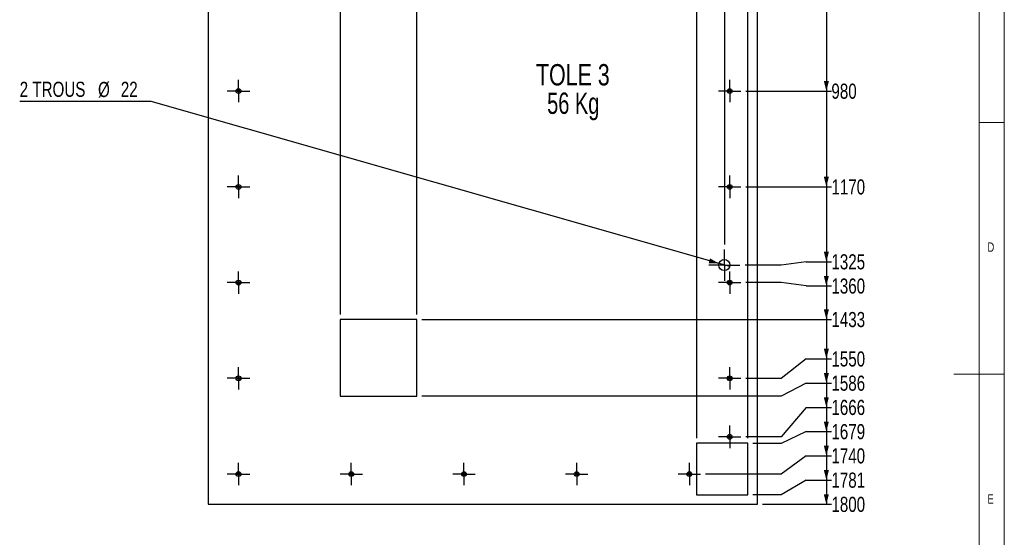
# Model space of a CAD drawing. Header units: millimetres. Extents: x 5 to 589, y 5 to 415.
# Tile 10 of 11: x 394 to 589, y 178 to 280. Entities that reach past the tile are written whole.
import ezdxf

# ---------------------------------------------------------------- set-up
doc = ezdxf.new("R2010")
doc.units = ezdxf.units.MM
doc.linetypes.add('CENTERX2', pattern=[20.32, 12.7, -2.54, 2.54, -2.54])
for name, color, linetype in [('COTES', 1, 'Continuous'), ('NOTES', 6, 'Continuous'), ('TRAIT-MIXTES', 3, 'CENTERX2')]:
    doc.layers.add(name, color=color, linetype=linetype)
doc.layers.add('TRAIT-FORT', color=4, linetype='Continuous', lineweight=25)
doc.styles.add('SLDTEXTSTYLE0', font='TXT', dxfattribs={"width": 0.75})
doc.styles.add('SLDTEXTSTYLE3', font='TXT', dxfattribs={"width": 0.7})
doc.dimstyles.new('SLDDIMSTYLE1', dxfattribs={"dimtxt": 3, "dimasz": 2, "dimexe": 0, "dimexo": 0.0625, "dimgap": 0.75, "dimtad": 0, "dimtih": 1, "dimtoh": 1, "dimdec": 0, "dimlfac": 10, "dimrnd": 1e-09, "dimzin": 12, "dimdsep": 46, "dimtxsty": 'SLDTEXTSTYLE0', "dimsah": 1, "dimcen": 0.09, "dimadec": 0, "dimazin": 3, "dimtfac": 1, "dimtdec": 0, "dimtofl": 0, "dimtmove": 0, "dimatfit": 3, "dimfxl": 1, "dimfrac": 2, "dimtolj": 1, "dimtzin": 12, "dimarcsym": 0})
doc.dimstyles.new('SLDDIMSTYLE2', dxfattribs={"dimtxt": 3, "dimasz": 2, "dimexe": 0, "dimexo": 0.0625, "dimgap": 0.75, "dimtad": 0, "dimtih": 1, "dimtoh": 1, "dimdec": 0, "dimlfac": 10, "dimrnd": 1e-09, "dimzin": 12, "dimdsep": 46, "dimtxsty": 'SLDTEXTSTYLE0', "dimblk1": 'NONE', "dimsah": 1, "dimcen": 0, "dimadec": 0, "dimazin": 3, "dimtfac": 1, "dimtdec": 0, "dimtmove": 0, "dimatfit": 3, "dimldrblk": 'NONE', "dimfxl": 1, "dimfrac": 2, "dimtolj": 1, "dimtzin": 12, "dimarcsym": 0})

# ---------------------------------------------------------------- blocks, each defined once
blk = doc.blocks.new('_D_57')
at = {"layer": 'COTES', "color": 1, "transparency": 16777216}
for p, q in [((451.39, 377.75), (456.2, 377.75)), ((456.2, 373.75), (456.2, 378.75)), ((456.2, 373.75), (457.18, 368.75)), ((457.18, 368.75), (457.18, 221.89))]:
    blk.add_line(p, q, dxfattribs=at)
blk.add_solid([(456.2, 377.75), (454.2, 378.25), (454.2, 377.25)], dxfattribs=at)
at = {"layer": 'COTES', "color": 1, "transparency": 16777216, "insert": (454.72, 378.75), "char_height": 3, "attachment_point": 1, "rotation": 90, "style": 'SLDTEXTSTYLE0'}
blk.add_mtext('262', dxfattribs=at)
blk = doc.blocks.new('_D_59')
at = {"layer": 'COTES', "color": 1, "transparency": 16777216}
for p, q in [((461.01, 377.75), (472.42, 377.75)), ((472.42, 221.89), (472.42, 378.75))]:
    blk.add_line(p, q, dxfattribs=at)
blk.add_solid([(472.42, 377.75), (470.42, 378.25), (470.42, 377.25)], dxfattribs=at)
at = {"layer": 'COTES', "color": 1, "transparency": 16777216, "insert": (470.94, 378.75), "char_height": 3, "attachment_point": 1, "rotation": 90, "style": 'SLDTEXTSTYLE0'}
blk.add_mtext('414', dxfattribs=at)
blk = doc.blocks.new('_D_64')
at = {"layer": 'COTES', "color": 1, "transparency": 16777216}
for p, q in [((518.86, 377.75), (523.67, 377.75)), ((523.67, 373.75), (523.67, 378.75)), ((523.67, 373.75), (527.9, 368.75)), ((527.9, 368.75), (527.9, 197.3))]:
    blk.add_line(p, q, dxfattribs=at)
blk.add_solid([(523.67, 377.75), (521.67, 378.25), (521.67, 377.25)], dxfattribs=at)
at = {"layer": 'COTES', "color": 1, "transparency": 16777216, "insert": (522.18, 378.75), "char_height": 3, "attachment_point": 1, "rotation": 90, "style": 'SLDTEXTSTYLE0'}
blk.add_mtext('969', dxfattribs=at)
blk = doc.blocks.new('_D_65')
at = {"layer": 'COTES', "color": 1, "transparency": 16777216}
for p, q in [((523.67, 377.75), (528.48, 377.75)), ((528.48, 373.75), (528.48, 378.75)), ((528.48, 373.75), (533.44, 368.75)), ((533.44, 368.75), (533.44, 235.78))]:
    blk.add_line(p, q, dxfattribs=at)
blk.add_solid([(528.48, 377.75), (526.48, 378.25), (526.48, 377.25)], dxfattribs=at)
at = {"layer": 'COTES', "color": 1, "transparency": 16777216, "insert": (526.99, 378.75), "char_height": 3, "attachment_point": 1, "rotation": 90, "style": 'SLDTEXTSTYLE0'}
blk.add_mtext('1024', dxfattribs=at)
blk = doc.blocks.new('_D_67')
at = {"layer": 'COTES', "color": 1, "transparency": 16777216}
for p, q in [((533.29, 377.75), (538.1, 377.75)), ((538.1, 197.3), (538.1, 378.75))]:
    blk.add_line(p, q, dxfattribs=at)
blk.add_solid([(538.1, 377.75), (536.1, 378.25), (536.1, 377.25)], dxfattribs=at)
at = {"layer": 'COTES', "color": 1, "transparency": 16777216, "insert": (536.61, 378.75), "char_height": 3, "attachment_point": 1, "rotation": 90, "style": 'SLDTEXTSTYLE0'}
blk.add_mtext('1071', dxfattribs=at)
blk = doc.blocks.new('_D_77')
at = {"layer": 'COTES', "color": 1, "transparency": 16777216}
for p, q in [((553.68, 285.2), (553.68, 266.2)), ((537.72, 266.2), (554.68, 266.2))]:
    blk.add_line(p, q, dxfattribs=at)
blk.add_solid([(553.68, 266.2), (554.18, 268.2), (553.18, 268.2)], dxfattribs=at)
at = {"layer": 'COTES', "color": 1, "transparency": 16777216, "insert": (554.68, 267.69), "char_height": 3, "attachment_point": 1, "style": 'SLDTEXTSTYLE0'}
blk.add_mtext('980', dxfattribs=at)
blk = doc.blocks.new('_D_78')
at = {"layer": 'COTES', "color": 1, "transparency": 16777216}
for p, q in [((553.68, 266.2), (553.68, 247.2)), ((537.72, 247.2), (554.68, 247.2))]:
    blk.add_line(p, q, dxfattribs=at)
blk.add_solid([(553.68, 247.2), (554.18, 249.2), (553.18, 249.2)], dxfattribs=at)
at = {"layer": 'COTES', "color": 1, "transparency": 16777216, "insert": (554.68, 248.69), "char_height": 3, "attachment_point": 1, "style": 'SLDTEXTSTYLE0'}
blk.add_mtext('1170', dxfattribs=at)
blk = doc.blocks.new('_D_79')
at = {"layer": 'COTES', "color": 1, "transparency": 16777216}
for p, q in [((553.68, 247.2), (553.68, 232.34)), ((544.68, 231.68), (537.54, 231.68)), ((549.68, 232.34), (544.68, 231.68)), ((549.68, 232.34), (554.68, 232.34))]:
    blk.add_line(p, q, dxfattribs=at)
blk.add_solid([(553.68, 232.34), (554.18, 234.34), (553.18, 234.34)], dxfattribs=at)
at = {"layer": 'COTES', "color": 1, "transparency": 16777216, "insert": (554.68, 233.83), "char_height": 3, "attachment_point": 1, "style": 'SLDTEXTSTYLE0'}
blk.add_mtext('1325', dxfattribs=at)
blk = doc.blocks.new('_D_80')
at = {"layer": 'COTES', "color": 1, "transparency": 16777216}
for p, q in [((553.68, 232.34), (553.68, 227.53)), ((544.68, 228.2), (537.72, 228.2)), ((549.68, 227.53), (544.68, 228.2)), ((549.68, 227.53), (554.68, 227.53))]:
    blk.add_line(p, q, dxfattribs=at)
blk.add_solid([(553.68, 227.53), (554.18, 229.53), (553.18, 229.53)], dxfattribs=at)
at = {"layer": 'COTES', "color": 1, "transparency": 16777216, "insert": (554.68, 229.02), "char_height": 3, "attachment_point": 1, "style": 'SLDTEXTSTYLE0'}
blk.add_mtext('1360', dxfattribs=at)
blk = doc.blocks.new('_D_81')
at = {"layer": 'COTES', "color": 1, "transparency": 16777216}
for p, q in [((553.68, 227.53), (553.68, 220.89)), ((473.42, 220.89), (554.68, 220.89))]:
    blk.add_line(p, q, dxfattribs=at)
blk.add_solid([(553.68, 220.89), (554.18, 222.89), (553.18, 222.89)], dxfattribs=at)
at = {"layer": 'COTES', "color": 1, "transparency": 16777216, "insert": (554.68, 222.37), "char_height": 3, "attachment_point": 1, "style": 'SLDTEXTSTYLE0'}
blk.add_mtext('1433', dxfattribs=at)
blk = doc.blocks.new('_D_82')
at = {"layer": 'COTES', "color": 1, "transparency": 16777216}
for p, q in [((553.68, 220.89), (553.68, 213.06)), ((549.68, 213.06), (544.68, 209.2)), ((549.68, 213.06), (554.68, 213.06)), ((544.68, 209.2), (537.72, 209.2))]:
    blk.add_line(p, q, dxfattribs=at)
blk.add_solid([(553.68, 213.06), (554.18, 215.06), (553.18, 215.06)], dxfattribs=at)
at = {"layer": 'COTES', "color": 1, "transparency": 16777216, "insert": (554.68, 214.55), "char_height": 3, "attachment_point": 1, "style": 'SLDTEXTSTYLE0'}
blk.add_mtext('1550', dxfattribs=at)
blk = doc.blocks.new('_D_83')
at = {"layer": 'COTES', "color": 1, "transparency": 16777216}
for p, q in [((553.68, 213.06), (553.68, 208.25)), ((549.68, 208.25), (544.68, 205.65)), ((549.68, 208.25), (554.68, 208.25)), ((544.68, 205.65), (473.42, 205.65))]:
    blk.add_line(p, q, dxfattribs=at)
blk.add_solid([(553.68, 208.25), (554.18, 210.25), (553.18, 210.25)], dxfattribs=at)
at = {"layer": 'COTES', "color": 1, "transparency": 16777216, "insert": (554.68, 209.74), "char_height": 3, "attachment_point": 1, "style": 'SLDTEXTSTYLE0'}
blk.add_mtext('1586', dxfattribs=at)
blk = doc.blocks.new('_D_84')
at = {"layer": 'COTES', "color": 1, "transparency": 16777216}
for p, q in [((553.68, 208.25), (553.68, 203.44)), ((549.68, 203.44), (544.68, 197.59)), ((549.68, 203.44), (554.68, 203.44)), ((544.68, 197.59), (537.72, 197.59))]:
    blk.add_line(p, q, dxfattribs=at)
blk.add_solid([(553.68, 203.44), (554.18, 205.44), (553.18, 205.44)], dxfattribs=at)
at = {"layer": 'COTES', "color": 1, "transparency": 16777216, "insert": (554.68, 204.93), "char_height": 3, "attachment_point": 1, "style": 'SLDTEXTSTYLE0'}
blk.add_mtext('1666', dxfattribs=at)
blk = doc.blocks.new('_D_85')
at = {"layer": 'COTES', "color": 1, "transparency": 16777216}
for p, q in [((553.68, 203.44), (553.68, 198.63)), ((549.68, 198.63), (544.68, 196.3)), ((549.68, 198.63), (554.68, 198.63)), ((544.68, 196.3), (539.1, 196.3))]:
    blk.add_line(p, q, dxfattribs=at)
blk.add_solid([(553.68, 198.63), (554.18, 200.63), (553.18, 200.63)], dxfattribs=at)
at = {"layer": 'COTES', "color": 1, "transparency": 16777216, "insert": (554.68, 200.12), "char_height": 3, "attachment_point": 1, "style": 'SLDTEXTSTYLE0'}
blk.add_mtext('1679', dxfattribs=at)
blk = doc.blocks.new('_D_86')
at = {"layer": 'COTES', "color": 1, "transparency": 16777216}
for p, q in [((553.68, 198.63), (553.68, 193.82)), ((549.68, 193.82), (544.68, 190.2)), ((549.68, 193.82), (554.68, 193.82)), ((544.68, 190.2), (529.72, 190.2))]:
    blk.add_line(p, q, dxfattribs=at)
blk.add_solid([(553.68, 193.82), (554.18, 195.82), (553.18, 195.82)], dxfattribs=at)
at = {"layer": 'COTES', "color": 1, "transparency": 16777216, "insert": (554.68, 195.31), "char_height": 3, "attachment_point": 1, "style": 'SLDTEXTSTYLE0'}
blk.add_mtext('1740', dxfattribs=at)
blk = doc.blocks.new('_D_87')
at = {"layer": 'COTES', "color": 1, "transparency": 16777216}
for p, q in [((553.68, 193.82), (553.68, 189.01)), ((549.68, 189.01), (544.68, 186.1)), ((549.68, 189.01), (554.68, 189.01)), ((544.68, 186.1), (539.1, 186.1))]:
    blk.add_line(p, q, dxfattribs=at)
blk.add_solid([(553.68, 189.01), (554.18, 191.01), (553.18, 191.01)], dxfattribs=at)
at = {"layer": 'COTES', "color": 1, "transparency": 16777216, "insert": (554.68, 190.5), "char_height": 3, "attachment_point": 1, "style": 'SLDTEXTSTYLE0'}
blk.add_mtext('1781', dxfattribs=at)
blk = doc.blocks.new('_D_88')
at = {"layer": 'COTES', "color": 1, "transparency": 16777216}
for p, q in [((553.68, 189.01), (553.68, 184.2)), ((541, 184.2), (554.68, 184.2))]:
    blk.add_line(p, q, dxfattribs=at)
blk.add_solid([(553.68, 184.2), (554.18, 186.2), (553.18, 186.2)], dxfattribs=at)
at = {"layer": 'COTES', "color": 1, "transparency": 16777216, "insert": (554.68, 185.69), "char_height": 3, "attachment_point": 1, "style": 'SLDTEXTSTYLE0'}
blk.add_mtext('1800', dxfattribs=at)
blk = doc.blocks.new('_D_89')
at = {"layer": 'COTES', "color": 1, "transparency": 16777216}
for p, q in [((419.66, 264.16), (393.57, 264.16)), ((532.38, 231.98), (419.66, 264.16)), ((534.5, 231.37), (532.38, 231.98))]:
    blk.add_line(p, q, dxfattribs=at)
blk.add_solid([(532.38, 231.98), (530.59, 233.01), (530.32, 232.05)], dxfattribs=at)
at = {"layer": 'COTES', "color": 1, "transparency": 16777216, "char_height": 3, "attachment_point": 1, "style": 'SLDTEXTSTYLE0'}
for s, insert in [('2 TROUS', (393.57, 268.07)), ('%%c', (409.12, 268.03)), ('22', (413.64, 268.07))]:
    blk.add_mtext(s, dxfattribs=dict(at, insert=insert))
blk = doc.blocks.new('_None')
blk = doc.blocks.new('SW_NOTE_6')
at = {"layer": 'NOTES', "color": 0, "char_height": 4.233, "attachment_point": 2}
for s, insert, style in [('TOLE 3', (8.53, 5.46), 'SLDTEXTSTYLE0'), ('56 Kg', (8.61, -0.19), 'SLDTEXTSTYLE3')]:
    blk.add_mtext(s, dxfattribs=dict(at, insert=insert, style=style))
blk = doc.blocks.new('SW_CENTERMARKSYMBOL_76')
at = {"layer": 'TRAIT-MIXTES', "color": 0}
for p, q in [((0, 2), (0, 3.1)), ((0, 0), (0, 2)), ((-2, 0), (-3.1, 0)), ((0, 0), (-2, 0)), ((0, 0), (0, -2)), ((0, 0), (2, 0)), ((2, 0), (3.1, 0)), ((0, -2), (0, -3.1))]:
    blk.add_line(p, q, dxfattribs=at)
blk = doc.blocks.new('SW_CENTERMARKSYMBOL_91')
at = {"layer": 'TRAIT-MIXTES', "color": 0}
for p, q in [((0, 2), (0, 2.225)), ((0, 0), (0, 2)), ((-2, 0), (-2.225, 0)), ((0, 0), (-2, 0)), ((0, 0), (0, -2)), ((0, 0), (2, 0)), ((2, 0), (2.225, 0)), ((0, -2), (0, -2.225))]:
    blk.add_line(p, q, dxfattribs=at)
blk = doc.blocks.new('SW_CENTERMARKSYMBOL_92')
at = {"layer": 'TRAIT-MIXTES', "color": 0}
for p, q in [((0, 2), (0, 2.225)), ((0, 0), (0, 2)), ((-2, 0), (-2.225, 0)), ((0, 0), (-2, 0)), ((0, 0), (0, -2)), ((0, 0), (2, 0)), ((2, 0), (2.225, 0)), ((0, -2), (0, -2.225))]:
    blk.add_line(p, q, dxfattribs=at)
blk = doc.blocks.new('SW_CENTERMARKSYMBOL_93')
at = {"layer": 'TRAIT-MIXTES', "color": 0}
for p, q in [((0, 2), (0, 2.225)), ((0, 0), (0, 2)), ((-2, 0), (-2.225, 0)), ((0, 0), (-2, 0)), ((0, 0), (0, -2)), ((0, 0), (2, 0)), ((2, 0), (2.225, 0)), ((0, -2), (0, -2.225))]:
    blk.add_line(p, q, dxfattribs=at)
blk = doc.blocks.new('SW_CENTERMARKSYMBOL_94')
at = {"layer": 'TRAIT-MIXTES', "color": 0}
for p, q in [((0, 2), (0, 2.225)), ((0, 0), (0, 2)), ((-2, 0), (-2.225, 0)), ((0, 0), (-2, 0)), ((0, 0), (0, -2)), ((0, 0), (2, 0)), ((2, 0), (2.225, 0)), ((0, -2), (0, -2.225))]:
    blk.add_line(p, q, dxfattribs=at)
blk = doc.blocks.new('SW_CENTERMARKSYMBOL_95')
at = {"layer": 'TRAIT-MIXTES', "color": 0}
for p, q in [((0, 2), (0, 2.225)), ((0, 0), (0, 2)), ((-2, 0), (-2.225, 0)), ((0, 0), (-2, 0)), ((0, 0), (0, -2)), ((0, 0), (2, 0)), ((2, 0), (2.225, 0)), ((0, -2), (0, -2.225))]:
    blk.add_line(p, q, dxfattribs=at)
blk = doc.blocks.new('SW_CENTERMARKSYMBOL_96')
at = {"layer": 'TRAIT-MIXTES', "color": 0}
for p, q in [((0, 2), (0, 2.225)), ((0, 0), (0, 2)), ((-2, 0), (-2.225, 0)), ((0, 0), (-2, 0)), ((0, 0), (0, -2)), ((0, 0), (2, 0)), ((2, 0), (2.225, 0)), ((0, -2), (0, -2.225))]:
    blk.add_line(p, q, dxfattribs=at)
blk = doc.blocks.new('SW_CENTERMARKSYMBOL_97')
at = {"layer": 'TRAIT-MIXTES', "color": 0}
for p, q in [((0, 2), (0, 2.225)), ((0, 0), (0, 2)), ((0, 0), (-2, 0)), ((0, 0), (0, -2)), ((0, 0), (2, 0)), ((2, 0), (2.225, 0)), ((-2, 0), (-2.225, 0)), ((0, -2), (0, -2.225))]:
    blk.add_line(p, q, dxfattribs=at)
blk = doc.blocks.new('SW_CENTERMARKSYMBOL_98')
at = {"layer": 'TRAIT-MIXTES', "color": 0}
for p, q in [((0, 2), (0, 2.225)), ((0, 0), (0, 2)), ((-2, 0), (-2.225, 0)), ((0, 0), (-2, 0)), ((0, 0), (0, -2)), ((0, 0), (2, 0)), ((2, 0), (2.225, 0)), ((0, -2), (0, -2.225))]:
    blk.add_line(p, q, dxfattribs=at)
blk = doc.blocks.new('SW_CENTERMARKSYMBOL_99')
at = {"layer": 'TRAIT-MIXTES', "color": 0}
for p, q in [((0, 2), (0, 2.225)), ((0, 0), (0, 2)), ((-2, 0), (-2.225, 0)), ((0, 0), (-2, 0)), ((0, 0), (0, -2)), ((0, 0), (2, 0)), ((2, 0), (2.225, 0)), ((0, -2), (0, -2.225))]:
    blk.add_line(p, q, dxfattribs=at)
blk = doc.blocks.new('SW_CENTERMARKSYMBOL_100')
at = {"layer": 'TRAIT-MIXTES', "color": 0}
for p, q in [((0, 2), (0, 2.225)), ((0, 0), (0, 2)), ((0, 0), (-2, 0)), ((0, 0), (0, -2)), ((0, 0), (2, 0)), ((2, 0), (2.225, 0)), ((-2, 0), (-2.225, 0)), ((0, -2), (0, -2.225))]:
    blk.add_line(p, q, dxfattribs=at)
blk = doc.blocks.new('SW_CENTERMARKSYMBOL_101')
at = {"layer": 'TRAIT-MIXTES', "color": 0}
for p, q in [((0, 2), (0, 2.225)), ((0, 0), (0, 2)), ((-2, 0), (-2.225, 0)), ((0, 0), (-2, 0)), ((0, 0), (0, -2)), ((0, 0), (2, 0)), ((2, 0), (2.225, 0)), ((0, -2), (0, -2.225))]:
    blk.add_line(p, q, dxfattribs=at)
blk = doc.blocks.new('SW_CENTERMARKSYMBOL_102')
at = {"layer": 'TRAIT-MIXTES', "color": 0}
for p, q in [((0, 2), (0, 2.225)), ((0, 0), (0, 2)), ((-2, 0), (-2.225, 0)), ((0, 0), (-2, 0)), ((0, 0), (0, -2)), ((0, 0), (2, 0)), ((2, 0), (2.225, 0)), ((0, -2), (0, -2.225))]:
    blk.add_line(p, q, dxfattribs=at)
blk = doc.blocks.new('SW_CENTERMARKSYMBOL_103')
at = {"layer": 'TRAIT-MIXTES', "color": 0}
for p, q in [((0, 2), (0, 2.225)), ((0, 0), (0, 2)), ((-2, 0), (-2.225, 0)), ((0, 0), (-2, 0)), ((0, 0), (0, -2)), ((0, 0), (2, 0)), ((2, 0), (2.225, 0)), ((0, -2), (0, -2.225))]:
    blk.add_line(p, q, dxfattribs=at)
blk = doc.blocks.new('SW_CENTERMARKSYMBOL_104')
at = {"layer": 'TRAIT-MIXTES', "color": 0}
for p, q in [((0, 2), (0, 2.225)), ((0, 0), (0, 2)), ((-2, 0), (-2.225, 0)), ((0, 0), (-2, 0)), ((0, 0), (0, -2)), ((0, 0), (2, 0)), ((2, 0), (2.225, 0)), ((0, -2), (0, -2.225))]:
    blk.add_line(p, q, dxfattribs=at)

msp = doc.modelspace()

# ---------------------------------------------------------------- linework, layer by layer
at = {"color": 7, "linetype": 'Continuous', "lineweight": 18}
for p, q in [((589, 5), (589, 415)), ((584, 10), (584, 410)), ((584, 260), (589, 260)), ((589, 210), (579, 210))]:
    msp.add_line(p, q, dxfattribs=at)
at = {"layer": 'TRAIT-FORT', "color": 4, "linetype": 'Continuous', "lineweight": 25}
for p, q in [((430.99958, 364.204), (430.99958, 184.204)), ((539.99958, 184.204), (539.99958, 364.204)), ((472.42106, 220.88786), (457.18212, 220.88786)), ((457.18212, 220.88786), (457.18212, 205.64894)), ((472.42106, 205.64894), (472.42106, 220.88786)), ((457.18212, 205.64894), (472.42106, 205.64894)), ((538.09958, 196.304), (527.89958, 196.304)), ((527.89958, 196.304), (527.89958, 186.104)), ((538.09958, 186.104), (538.09958, 196.304)), ((527.89958, 186.104), (538.09958, 186.104)), ((430.99958, 184.204), (539.99958, 184.204))]:
    msp.add_line(p, q, dxfattribs=at)
for centre, radius in [((436.99958, 266.204), 0.47), ((436.99958, 266.204), 0.225), ((534.49958, 266.204), 0.47), ((534.49958, 266.204), 0.225), ((436.99958, 247.204), 0.47), ((436.99958, 247.204), 0.225), ((534.49958, 247.204), 0.47), ((534.49958, 247.204), 0.225), ((533.4375, 231.67584), 1.1), ((436.99958, 228.204), 0.47), ((534.49958, 228.204), 0.47), ((436.99958, 228.204), 0.225), ((534.49958, 228.204), 0.225), ((436.99958, 209.204), 0.47), ((436.99958, 209.204), 0.225), ((534.49958, 209.204), 0.47), ((534.49958, 209.204), 0.225), ((534.49958, 197.59162), 0.47), ((534.49958, 197.59162), 0.225), ((436.99958, 190.204), 0.47), ((436.99958, 190.204), 0.225), ((459.37458, 190.204), 0.47), ((459.37458, 190.204), 0.225), ((481.74958, 190.204), 0.47), ((481.74958, 190.204), 0.225), ((504.12458, 190.204), 0.47), ((504.12458, 190.204), 0.225), ((526.49958, 190.204), 0.47), ((526.49958, 190.204), 0.225)]:
    msp.add_circle(centre, radius, dxfattribs=at)

# ---------------------------------------------------------------- block references
at = {"layer": 'NOTES', "color": 211}
msp.add_blockref('SW_NOTE_6', (494.83085, 266.10728), dxfattribs=at)
at = {"layer": 'TRAIT-MIXTES', "color": 3}
for name, p in [('SW_CENTERMARKSYMBOL_91', (436.99958, 266.204)), ('SW_CENTERMARKSYMBOL_104', (534.49958, 266.204)), ('SW_CENTERMARKSYMBOL_92', (436.99958, 247.204)), ('SW_CENTERMARKSYMBOL_103', (534.49958, 247.204)), ('SW_CENTERMARKSYMBOL_76', (533.4375, 231.67584)), ('SW_CENTERMARKSYMBOL_93', (436.99958, 228.204)), ('SW_CENTERMARKSYMBOL_102', (534.49958, 228.204)), ('SW_CENTERMARKSYMBOL_94', (436.99958, 209.204)), ('SW_CENTERMARKSYMBOL_101', (534.49958, 209.204)), ('SW_CENTERMARKSYMBOL_100', (534.49958, 197.59162)), ('SW_CENTERMARKSYMBOL_95', (436.99958, 190.204)), ('SW_CENTERMARKSYMBOL_96', (459.37458, 190.204)), ('SW_CENTERMARKSYMBOL_97', (481.74958, 190.204)), ('SW_CENTERMARKSYMBOL_98', (504.12458, 190.204)), ('SW_CENTERMARKSYMBOL_99', (526.49958, 190.204))]:
    msp.add_blockref(name, p, dxfattribs=at)

# ---------------------------------------------------------------- texts
at = {"layer": 'NOTES', "color": 211, "char_height": 1.85208, "attachment_point": 1, "style": 'SLDTEXTSTYLE0'}
for s, insert in [('D', (585.66668, 236.16802)), ('E', (585.66668, 186.16802))]:
    msp.add_mtext(s, dxfattribs=dict(at, insert=insert))

# ---------------------------------------------------------------- dimensions: what is measured, and where the dimension line sits
at = {"layer": 'COTES', "color": 1}
for feature_location, offset, dtype, origin, picture, middle in [((533.4375, 234.77584), (-4.95817, 143.97487), 1, (430.99958, 364.204), '_D_65', (528.47933, 383.18405)), ((538.09958, 196.304), (0, 182.44672), 1, (430.99958, 364.204), '_D_67', (538.09958, 383.18405)), ((457.18212, 220.88786), (-0.97868, 157.86286), 1, (430.99958, 364.204), '_D_57', (456.20344, 382.07572)), ((472.42106, 220.88786), (0, 157.86286), 1, (430.99958, 364.204), '_D_59', (472.42106, 382.07572)), ((527.89958, 196.304), (-4.23038, 182.44672), 1, (430.99958, 364.204), '_D_64', (523.66921, 382.07572)), ((472.42106, 220.88786), (82.25811, 0), 0, (539.99958, 364.204), '_D_81', (559.11251, 220.88786)), ((472.42106, 205.64894), (82.25811, 2.60568), 0, (539.99958, 364.204), '_D_83', (559.11251, 208.25462)), ((528.72458, 190.204), (25.95459, 3.62025), 0, (539.99958, 364.204), '_D_86', (559.11251, 193.82425)), ((536.5375, 231.67584), (18.14167, 0.66914), 0, (539.99958, 364.204), '_D_79', (559.11251, 232.34498)), ((536.72458, 266.204), (17.95459, 0), 0, (539.99958, 364.204), '_D_77', (558.00417, 266.204)), ((536.72458, 247.204), (17.95459, 0), 0, (539.99958, 364.204), '_D_78', (559.11251, 247.204)), ((536.72458, 228.204), (17.95459, -0.66914), 0, (539.99958, 364.204), '_D_80', (559.11251, 227.53486)), ((536.72458, 209.204), (17.95459, 3.86075), 0, (539.99958, 364.204), '_D_82', (559.11251, 213.06475)), ((536.72458, 197.59162), (17.95459, 5.85288), 0, (539.99958, 364.204), '_D_84', (559.11251, 203.4445)), ((538.09958, 196.304), (16.57959, 2.33038), 0, (539.99958, 364.204), '_D_85', (559.11251, 198.63437)), ((538.09958, 186.104), (16.57959, 2.91013), 0, (539.99958, 364.204), '_D_87', (559.11251, 189.01412)), ((539.99958, 184.204), (14.67959, 0), 0, (539.99958, 364.204), '_D_88', (559.11251, 184.204))]:
    dim = msp.add_ordinate_dim(feature_location=feature_location, offset=offset, dtype=dtype, origin=origin, dimstyle='SLDDIMSTYLE1', dxfattribs=at)
    dim.commit()
    dim.dimension.update_dxf_attribs({"geometry": picture, "text_midpoint": middle})
dim = msp.add_diameter_dim_2p(p1=(534.49524, 231.37384), p2=(532.37977, 231.97784), text='2 TROUS<>', dimstyle='SLDDIMSTYLE2', dxfattribs=at)
dim.commit()
dim.dimension.update_dxf_attribs({"geometry": '_D_89', "text_midpoint": (405.82195, 266.60031), "dimtype": 163})

doc.saveas('drawing.dxf')
